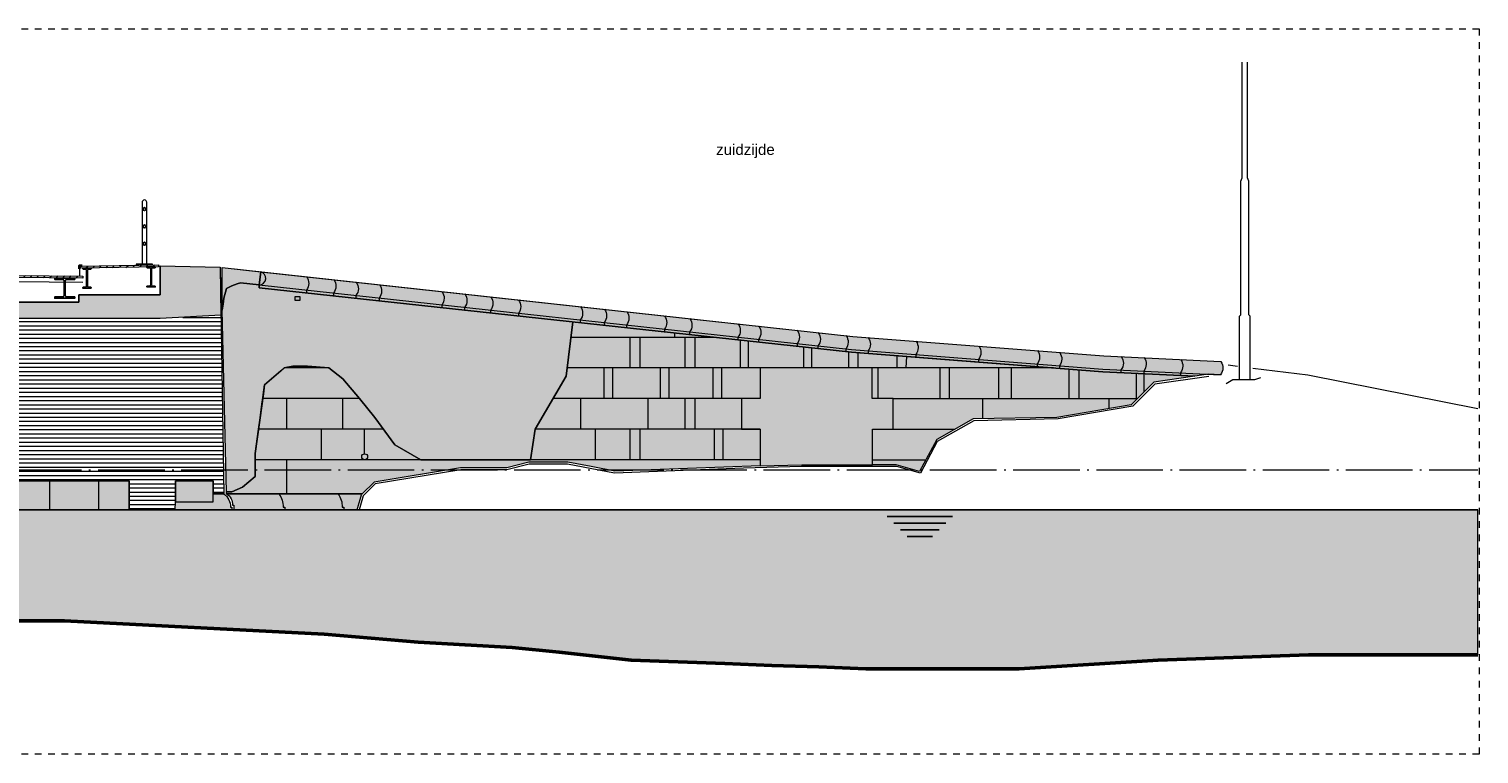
# Model space of a CAD drawing. Extents: x -251883 to 250656, y 0 to 491369.
# Tile 28 of 38: x 5461 to 27250, y 294311 to 305211. Entities that reach past the tile are written whole.
import ezdxf

# ---------------------------------------------------------------- set-up
doc = ezdxf.new("R2010")
doc.units = 0
doc.header["$MEASUREMENT"] = 0
doc.linetypes.add('DASHDOT', pattern=[1250, 1000, -112.5, 25, -112.5])
doc.linetypes.add('DASHED', pattern=[200, 100, -100])
doc.layers.add('A-0250-PROFIEL', color=1, linetype='Continuous')
doc.layers.add('A-1100-TXT+MT-SO', color=7, linetype='Continuous')
pattern_1 = [(225, (0, 0), (49.497475, -49.497475), [])]

# ---------------------------------------------------------------- blocks, each defined once
blk = doc.blocks.new('M-BESTAAND_252')
at = {"linetype": 'Continuous', "lineweight": 5}
for color, points in [(254, [(171328, -32415), (170412, -32466), (167280, -32466), (166930, -32500), (166840, -32560), (166840, -32220), (168328, -32220), (169190, -32220), (169190, -32110), (170412, -32110), (170412, -31673), (171317, -31694)]), (254, [(171347, -32340), (171347, -31697), (171925, -31760), (171903, -31959), (171621, -31928), (171571, -31940), (171491, -31970), (171411, -32010), (171371, -32160), (171361, -32250)]), (8, [(171903, -32000), (171903, -31959), (171925, -31760), (180823, -32732), (184594, -33025), (186352, -33110, -0.331341), (186348, -33310), (186161, -33301), (185961, -33332), (184579, -33264), (180801, -32971)]), (254, [(171410, -35071), (171347, -32340), (171361, -32250), (171371, -32160), (171411, -32010), (171491, -31970), (171571, -31940), (171621, -31928), (171903, -31959), (171903, -32000), (172611, -32077), (173020, -32121), (173357, -32158), (173706, -32196), (174646, -32299), (174989, -32336), (175379, -32379), (176615, -32514), (176516, -33331), (176050, -34127), (175980, -34587), (175418, -34587), (174330, -34587), (173940, -34361), (173640, -33951), (173410, -33667), (173160, -33371), (172950, -33207), (172630, -33181), (172410, -33181), (172280, -33207), (172230, -33250), (171984, -33461), (171966, -33594), (171910, -33991), (171840, -34491), (171840, -34841), (171650, -35001), (171490, -35069)]), (8, [(162711, -35340), (162711, -35261), (162421, -35261), (162421, -34653), (162591, -34653), (162591, -34155), (162421, -34155), (162421, -33590), (162581, -33590), (162581, -33215), (162421, -33215), (162421, -32715), (162591, -32715), (162591, -32466), (163131, -32466), (163131, -32715), (163011, -32715), (163011, -33215), (163131, -33215), (163131, -33590), (163011, -33590), (163011, -34155), (163131, -34155), (163131, -34653), (163011, -34653), (163011, -35261), (164470, -35261), (164470, -34902), (166440, -34902), (166440, -34527), (166360, -34527), (166360, -34090), (166225, -34090), (166225, -33778), (166305, -33778), (166305, -33466), (166225, -33466), (166225, -33090), (166305, -33090), (166305, -32715), (166225, -32715), (166225, -32466), (166840, -32466), (166840, -32715), (166920, -32715), (166920, -33090), (166810, -33090), (166810, -33466), (166920, -33466), (166920, -33778), (166810, -33778), (166810, -34090), (166920, -34090), (166920, -34527), (166810, -34527), (166810, -34902), (169950, -34902), (169950, -35340)]), (8, [(171410, -35100), (171410, -35071), (171490, -35069), (171650, -35001), (171840, -34841), (171840, -34491), (171891, -34127), (171910, -33991), (171944, -33751), (171966, -33594), (171984, -33461), (172230, -33250), (172280, -33207), (172410, -33181), (172630, -33181), (172950, -33207), (173160, -33371), (173410, -33667), (173640, -33951), (173940, -34361), (174330, -34587), (175418, -34587), (175980, -34587), (176050, -34127), (176516, -33331), (176615, -32514), (180801, -32971), (182459, -33100), (184579, -33264), (185961, -33332), (185347, -33421), (185007, -33762), (183887, -33950), (182630, -33973), (182086, -34281), (181825, -34763), (181474, -34661), (181116, -34661), (181116, -34127), (181431, -34127), (181431, -33667), (181113, -33667), (181113, -33207), (179430, -33207), (179430, -33667), (179150, -33667), (179150, -34127), (179430, -34127), (179430, -34680), (177244, -34761), (176892, -34691), (176540, -34621), (175956, -34621), (175624, -34710), (174926, -34710), (173628, -34923), (173452, -35100)]), (254, [(179430, -34127), (179150, -34127), (179150, -33667), (179430, -33667), (179430, -33207), (181113, -33207), (181113, -33667), (181431, -33667), (181431, -34127), (181116, -34127), (181116, -34503), (181116, -34661), (180056, -34661), (179430, -34680)]), (8, [(170646, -35220), (170646, -34902), (171210, -34902), (171210, -35100), (171372, -35100, -0.236169), (171472, -35300), (171492, -35300), (171492, -35340), (170641, -35340)]), (8, [(173452, -35100), (173438, -35114), (173376, -35340), (171522, -35340), (171522, -35270), (171500, -35270, 0.28015), (171410, -35100)]), (111, [(135732, -37882), (135732, -35340), (190212, -35340), (190212, -37521), (187671, -37521), (185410, -37600), (183324, -37730), (181018, -37730), (180312, -37700), (179607, -37680), (178901, -37650), (177490, -37600), (176408, -37480), (175703, -37410), (174997, -37370), (174292, -37330), (173586, -37270), (172880, -37210), (168976, -37010), (168271, -37010), (167565, -37000), (166859, -37000), (165778, -37000), (165073, -37000), (164367, -37000), (163661, -37030), (162956, -37030), (162250, -37030), (161544, -37040), (160463, -37020), (159758, -37030), (159052, -37070), (158346, -37060), (157641, -37110), (156935, -37090), (156229, -37160), (155148, -37170), (154443, -37180), (153361, -37200), (152280, -37220), (151199, -37230), (150118, -37250), (149412, -37270), (148707, -37290), (148001, -37310), (146920, -37310), (146214, -37370), (145509, -37390), (144803, -37410), (143722, -37370), (143016, -37480), (142311, -37500), (140524, -37480), (139818, -37590), (139113, -37610), (137701, -37730), (136996, -37820), (136290, -37850)])]:
    blk.add_hatch(color=color, dxfattribs=at).paths.add_polyline_path(points, flags=0)
h = blk.add_hatch(dxfattribs=at)
h.set_pattern_fill('@AVMWH2', color=251, style=0, pattern_type=0)
h.set_pattern_definition([(0, (0, 0), (0, 62.5), [])])
h.paths.add_polyline_path([(170641, -35340), (170646, -34902), (171210, -34902), (171210, -35100), (171372, -35100), (171328, -32415), (170412, -32466), (167280, -32466), (167090, -33220), (167090, -34020), (166920, -34020), (166920, -33220), (167090, -33220), (167280, -32466), (166930, -32500), (166840, -32560), (166840, -32715), (166920, -32715), (166920, -33090), (166810, -33090), (166810, -33466), (166920, -33466), (166920, -33778), (166810, -33778), (166810, -34090), (166920, -34090), (166920, -34527), (166810, -34527), (166810, -34902), (169950, -34902), (169950, -35340)], flags=0)
at = {"color": 7, "linetype": 'DASHED', "lineweight": 0}
blk.add_lwpolyline([(135732, -39011), (135732, -28111), (190232, -28111), (190232, -39011)], close=True, dxfattribs=at)
at = {"color": 1, "linetype": 'Continuous', "lineweight": 13}
for points in [[(186632, -33380), (186632, -32430), (186652, -32410), (186652, -30400), (186671, -30350), (186671, -28610)], [(186791, -33380), (186791, -32430), (186771, -32410), (186771, -30400), (186752, -30350), (186752, -28610)], [(171903, -31959), (171621, -31928), (171571, -31940), (171491, -31970), (171411, -32010), (171371, -32160), (171361, -32250), (171347, -32340)], [(171903, -32000), (180801, -32971), (184579, -33264), (185961, -33332)], [(171328, -32415), (170412, -32466), (167280, -32466), (166930, -32500), (166840, -32560)], [(166840, -32466), (166840, -32715), (166920, -32715), (166920, -33090), (166810, -33090), (166810, -33466), (166920, -33466), (166920, -33778), (166810, -33778), (166810, -34090), (166920, -34090), (166920, -34527), (166810, -34527), (166810, -34902), (169950, -34902), (169950, -35340)], [(171410, -35071), (171490, -35069), (171650, -35001), (171840, -34841), (171840, -34491), (171910, -33991), (171984, -33461), (172280, -33207), (172410, -33181), (172630, -33181), (172950, -33207), (173160, -33371), (173410, -33667), (173640, -33951), (173940, -34361), (174330, -34587), (175418, -34587), (175980, -34587), (176050, -34127), (176516, -33331), (176615, -32514)], [(181116, -34661), (181116, -34127), (181431, -34127), (181431, -33667), (181113, -33667), (181113, -33207), (179430, -33207), (179430, -33667), (179150, -33667), (179150, -34127), (179430, -34127), (179430, -34680)], [(170641, -35340), (170646, -35220), (171210, -35220), (171210, -34902), (170646, -34902), (170646, -35220)], [(171372, -35100), (171210, -35100)]]:
    blk.add_lwpolyline(points, dxfattribs=at)
at = {"color": 254, "linetype": 'Continuous', "lineweight": 13}
for points in [[(171328, -32415), (170412, -32466), (167280, -32466), (166930, -32500), (166840, -32560), (166840, -32220), (168328, -32220), (169190, -32220), (169190, -32110), (170412, -32110), (170412, -31673), (171317, -31694)], [(171347, -32340), (171347, -31697), (171925, -31760), (171903, -31959), (171621, -31928), (171571, -31940), (171491, -31970), (171411, -32010), (171371, -32160), (171361, -32250)], [(171410, -35071), (171347, -32340), (171361, -32250), (171371, -32160), (171411, -32010), (171491, -31970), (171571, -31940), (171621, -31928), (171903, -31959), (171903, -32000), (172611, -32077), (173020, -32121), (173357, -32158), (173706, -32196), (174646, -32299), (174989, -32336), (175379, -32379), (176615, -32514), (176516, -33331), (176050, -34127), (175980, -34587), (175418, -34587), (174330, -34587), (173940, -34361), (173640, -33951), (173410, -33667), (173160, -33371), (172950, -33207), (172630, -33181), (172410, -33181), (172280, -33207), (172230, -33250), (171984, -33461), (171966, -33594), (171910, -33991), (171840, -34491), (171840, -34841), (171650, -35001), (171490, -35069)], [(179430, -34680), (179430, -34680), (180056, -34661), (181116, -34661), (181116, -34503), (181116, -34503), (181116, -34127), (181431, -34127), (181431, -33667), (181113, -33667), (181113, -33207), (179430, -33207), (179430, -33667), (179150, -33667), (179150, -34127), (179430, -34127)]]:
    blk.add_lwpolyline(points, close=True, dxfattribs=at)
at = {"color": 7, "linetype": 'Continuous', "lineweight": 18}
for points in [[(170412, -31673), (170412, -32110), (169190, -32110), (169190, -32220), (166840, -32220)], [(170412, -31673), (171317, -31694), (171372, -35100)], [(171347, -31697), (180823, -32732), (184594, -33025), (186352, -33110)], [(171903, -32000), (171903, -31959), (171925, -31760)], [(171903, -31959), (180804, -32931), (184581, -33224), (186348, -33310)], [(186171, -33335), (185361, -33450), (185031, -33780), (183910, -33971), (182641, -34001), (182090, -34311), (181840, -34791), (181486, -34691), (180981, -34691), (180051, -34691), (179181, -34712), (177240, -34791), (176537, -34651), (175960, -34651), (175621, -34740), (174931, -34740), (173644, -34950), (173464, -35130), (173404, -35340)], [(186461, -33160), (186601, -33180)], [(186831, -33212), (187661, -33310), (190212, -33818)], [(186431, -33440), (186531, -33380), (186861, -33380), (186951, -33350)], [(171410, -35100), (173452, -35100)]]:
    blk.add_lwpolyline(points, dxfattribs=at)
at = {"color": 1, "linetype": 'Continuous', "lineweight": 13}
blk.add_lwpolyline([(170301, -31646), (170056, -31646), (170056, -31656), (170301, -31656)], close=True, dxfattribs=at)
at = {"color": 8, "linetype": 'Continuous', "lineweight": 13}
for points in [[(171903, -32000), (171903, -31959), (171925, -31760), (180823, -32732), (184594, -33025), (186352, -33110, -0.331341), (186348, -33310), (186161, -33301), (185961, -33332), (184579, -33264), (180801, -32971)], [(170646, -35220), (170646, -34902), (171210, -34902), (171210, -35100), (171372, -35100, -0.236169), (171472, -35300), (171492, -35300), (171492, -35340), (170641, -35340)], [(171410, -35100, -0.28015), (171500, -35270), (171522, -35270), (171522, -35340), (173376, -35340), (173438, -35114), (173452, -35100)]]:
    blk.add_lwpolyline(points, format="xyb", close=True, dxfattribs=at)
at = {"color": 7, "linetype": 'Continuous', "lineweight": 18}
for points in [[(171903, -31959, 0.868081), (171925, -31760)], [(186352, -33110, -0.331341), (186348, -33310)], [(171372, -35100, -0.236068), (171472, -35300), (171492, -35300), (171492, -35340)]]:
    blk.add_lwpolyline(points, format="xyb", dxfattribs=at)
at = {"color": 1, "linetype": 'Continuous', "lineweight": 13}
for points in [[(172615, -31836, -0.331341), (172611, -32037), (172611, -32077)], [(173024, -31880, -0.331341), (173020, -32081), (173020, -32121)], [(173361, -31917, -0.331341), (173357, -32118), (173357, -32158)], [(173710, -31955, -0.331341), (173706, -32156), (173706, -32196)], [(174650, -32058, -0.331341), (174646, -32259), (174646, -32299)], [(174994, -32095, -0.331341), (174989, -32296), (174989, -32336)], [(175383, -32138, -0.331341), (175379, -32339), (175379, -32379)], [(175801, -32184, -0.331341), (175797, -32384), (175797, -32425)], [(175801, -32184, -0.331341), (175797, -32384), (175797, -32425)], [(176732, -32285, -0.331341), (176727, -32486), (176727, -32526)], [(177090, -32324, -0.331341), (177086, -32525), (177086, -32565)], [(177427, -32361, -0.331341), (177423, -32562), (177423, -32602)], [(177995, -32423, -0.331341), (177991, -32624), (177991, -32664)], [(178374, -32464, -0.331341), (178370, -32665), (178370, -32705)], [(179101, -32544, -0.331341), (179096, -32745), (179096, -32785)], [(179410, -32578, -0.331341), (179406, -32778), (179406, -32819)], [(179988, -32641, -0.331341), (179984, -32841), (179984, -32882)], [(180304, -32675, -0.331341), (180299, -32876), (180299, -32916)], [(180721, -32721, -0.331341), (180717, -32921), (180717, -32962)], [(181055, -32749, -0.331341), (181051, -32950), (181051, -32990)], [(181773, -32805, -0.331341), (181768, -33005), (181768, -33046)], [(182716, -32878, -0.331341), (182712, -33079), (182712, -33119)], [(183597, -32946, -0.331341), (183593, -33147), (183593, -33187)], [(183931, -32974, -0.331341), (183927, -33175), (183927, -33215)], [(184856, -33035, -0.331341), (184852, -33236), (184852, -33276)], [(185199, -33052, -0.331341), (185195, -33253), (185195, -33293)], [(185750, -33079, -0.331341), (185745, -33279), (185745, -33320)], [(172201, -35100, -0.150368), (172261, -35300), (172286, -35300), (172286, -35340)], [(173090, -35100, -0.150368), (173150, -35300), (173175, -35300), (173175, -35340)]]:
    blk.add_lwpolyline(points, format="xyb", dxfattribs=at)
at = {"color": 7, "linetype": 'Continuous', "lineweight": 18}
blk.add_lwpolyline([(172440, -32190), (172520, -32190), (172520, -32140), (172440, -32140)], close=True, dxfattribs=at)
at = {"color": 8, "linetype": 'Continuous', "lineweight": 13}
blk.add_lwpolyline([(162711, -35340), (169950, -35340), (169950, -34902), (166810, -34902)], dxfattribs=at)
blk.add_lwpolyline([(171410, -35100), (171410, -35071), (171490, -35069), (171650, -35001), (171840, -34841), (171840, -34491), (171891, -34127), (171910, -33991), (171944, -33751), (171966, -33594), (171984, -33461), (172230, -33250), (172280, -33207), (172410, -33181), (172630, -33181), (172950, -33207), (173160, -33371), (173410, -33667), (173640, -33951), (173940, -34361), (174330, -34587), (175418, -34587), (175980, -34587), (176050, -34127), (176516, -33331), (176615, -32514), (180801, -32971), (182459, -33100), (184579, -33264), (185961, -33332), (185347, -33421), (185007, -33762), (183887, -33950), (182630, -33973), (182086, -34281), (181825, -34763), (181474, -34661), (181116, -34661), (181116, -34127), (181431, -34127), (181431, -33667), (181113, -33667), (181113, -33207), (179430, -33207), (179430, -33667), (179150, -33667), (179150, -34127), (179430, -34127), (179430, -34680), (177244, -34761), (176892, -34691), (176540, -34621), (175956, -34621), (175624, -34710), (174926, -34710), (173628, -34923), (173452, -35100)], close=True, dxfattribs=at)
at = {"color": 8, "linetype": 'Continuous', "lineweight": 5}
for points in [[(178150, -32747), (178150, -32681)], [(178748, -32747), (176587, -32747)], [(177470, -32747), (177470, -33207)], [(177620, -32747), (177620, -33207)], [(178300, -32747), (178300, -33207)], [(178450, -32747), (178450, -33207)], [(179130, -32788), (179130, -33207)], [(179250, -32809), (179250, -33207)], [(180080, -32887), (180080, -33207)], [(180200, -32905), (180200, -33207)], [(180760, -32966), (180760, -33207)], [(180900, -32979), (180900, -33207)], [(181490, -33207), (181490, -33024)], [(181630, -33035), (181617, -33207)], [(172950, -33207), (172280, -33207)], [(183838, -33207), (176531, -33207)], [(177080, -33207), (177080, -33667)], [(177210, -33207), (177210, -33667)], [(177930, -33207), (177930, -33667)], [(178060, -33207), (178060, -33667)], [(178720, -33207), (178720, -33667)], [(178850, -33207), (178850, -33667)], [(181200, -33207), (181200, -33667)], [(182130, -33207), (182130, -33667)], [(182270, -33207), (182270, -33667)], [(183010, -33207), (183010, -33667)], [(183200, -33207), (183200, -33667)], [(184070, -33225), (184070, -33667)], [(184220, -33236), (184220, -33667)], [(185080, -33289), (185080, -33667)], [(185195, -33293), (185195, -33573)], [(173410, -33667), (171955, -33667)], [(172319, -34127), (172319, -33667)], [(173160, -34127), (173160, -33667)], [(179430, -33667), (176319, -33667)], [(176730, -33667), (176730, -34127)], [(177740, -33667), (177740, -34127)], [(178300, -33667), (178300, -34127)], [(178450, -33667), (178450, -34127)], [(181431, -33667), (185101, -33667)], [(182770, -33667), (182770, -33970)], [(184670, -33667), (184670, -33818)], [(173768, -34127), (171891, -34127)], [(172840, -34587), (172840, -34127)], [(173487, -34498), (173487, -34127)], [(179430, -34127), (176050, -34127)], [(176950, -34127), (176950, -34587)], [(177470, -34127), (177470, -34587)], [(177620, -34127), (177620, -34587)], [(178740, -34127), (178740, -34587)], [(178870, -34127), (178870, -34587)], [(181431, -34127), (182359, -34127)], [(178693, -34587), (171840, -34587)], [(172319, -35100), (172319, -34587)], [(179430, -34587), (178693, -34587)], [(181116, -34587), (181921, -34587)], [(168750, -34902), (168750, -35340)], [(169490, -34902), (169490, -35340)]]:
    blk.add_lwpolyline(points, dxfattribs=at)
at = {"color": 1, "linetype": 'DASHDOT', "lineweight": 13}
blk.add_lwpolyline([(135732, -34740), (190212, -34740)], dxfattribs=at)
at = {"color": 111, "linetype": 'Continuous', "lineweight": 13}
blk.add_lwpolyline([(168271, -37010), (168976, -37010), (172880, -37210), (173586, -37270), (174292, -37330), (174997, -37370), (175703, -37410), (176408, -37480), (177490, -37600), (178901, -37650), (179607, -37680), (180312, -37700), (181018, -37730), (183324, -37730), (185410, -37600), (187671, -37521), (190212, -37521), (190212, -35340), (135732, -35340)], dxfattribs=at)
at = {"color": 5, "linetype": 'Continuous', "lineweight": 25}
for points in [[(135732, -35340), (190212, -35340)], [(182321, -35440), (181340, -35440)], [(182221, -35540), (181440, -35540)], [(182121, -35640), (181540, -35640)], [(182021, -35740), (181640, -35740)]]:
    blk.add_lwpolyline(points, dxfattribs=at)
at = {"color": 92, "linetype": 'Continuous', "lineweight": 50}
blk.add_lwpolyline([(190212, -37521), (187671, -37521), (185410, -37600), (183324, -37730), (181018, -37730), (180312, -37700), (179607, -37680), (178901, -37650), (177490, -37600), (176408, -37480), (175703, -37410), (174997, -37370), (174292, -37330), (173586, -37270), (172880, -37210), (168976, -37010), (168271, -37010)], dxfattribs=at)
at = {"color": 1, "linetype": 'Continuous', "lineweight": 13}
blk.add_circle((173487, -34542), 44.6, dxfattribs=at)
at = {"layer": 'A-1100-TXT+MT-SO', "color": 7, "linetype": 'Continuous', "insert": (178769, -30053), "char_height": 162, "attachment_point": 7, "line_spacing_factor": 0.933333}
blk.add_mtext('{\\fArial|b0|i0|c12|p0;zuidzijde}', dxfattribs=at)
at = {"linetype": 'Continuous'}
for points in [[(170178, -30797), (170187, -30799), (170194, -30804), (170199, -30811), (170201, -30820), (170199, -30828), (170194, -30836), (170187, -30841), (170178, -30842), (170170, -30841), (170162, -30836), (170158, -30828), (170156, -30820), (170158, -30811), (170162, -30804), (170170, -30799), (170178, -30797), (170178, -30797), (170170, -30799), (170162, -30804), (170158, -30811), (170156, -30820), (170158, -30828), (170162, -30836), (170170, -30841), (170178, -30842), (170187, -30841), (170194, -30836), (170199, -30828), (170201, -30820), (170199, -30811), (170194, -30804), (170187, -30799)], [(170178, -31057), (170187, -31059), (170194, -31064), (170199, -31071), (170201, -31080), (170199, -31088), (170194, -31096), (170187, -31101), (170178, -31102), (170170, -31101), (170162, -31096), (170158, -31088), (170156, -31080), (170158, -31071), (170162, -31064), (170170, -31059), (170178, -31057), (170178, -31057), (170170, -31059), (170162, -31064), (170158, -31071), (170156, -31080), (170158, -31088), (170162, -31096), (170170, -31101), (170178, -31102), (170187, -31101), (170194, -31096), (170199, -31088), (170201, -31080), (170199, -31071), (170194, -31064), (170187, -31059)], [(170178, -31317), (170187, -31319), (170194, -31324), (170199, -31331), (170201, -31340), (170199, -31348), (170194, -31356), (170187, -31361), (170178, -31362), (170170, -31361), (170162, -31356), (170158, -31348), (170156, -31340), (170158, -31331), (170162, -31324), (170170, -31319), (170178, -31317), (170178, -31317), (170170, -31319), (170162, -31324), (170158, -31331), (170156, -31340), (170158, -31348), (170162, -31356), (170170, -31361), (170178, -31362), (170187, -31361), (170194, -31356), (170199, -31348), (170201, -31340), (170199, -31331), (170194, -31324), (170187, -31319)]]:
    blk.add_wipeout(points, dxfattribs=at).dxf.layer = 'A-0250-PROFIEL'
at = {"color": 1, "linetype": 'Continuous', "lineweight": 13}
blk.add_lwpolyline([(170213, -31646), (170213, -30717, 1), (170143, -30717), (170143, -31646)], format="xyb", dxfattribs=at)
at = {"layer": 'A-0250-PROFIEL', "color": 5, "linetype": 'Continuous', "lineweight": 25}
for points in [[(170178, -30797, 1), (170178, -30842, 1), (170178, -30797), (170178, -30797, 1), (170178, -30842, 1), (170178, -30797)], [(170178, -30797, 1), (170178, -30842, 1), (170178, -30797), (170178, -30797, 1), (170178, -30842, 1), (170178, -30797)], [(170178, -31057, 1), (170178, -31102, 1), (170178, -31057), (170178, -31057, 1), (170178, -31102, 1), (170178, -31057)], [(170178, -31057, 1), (170178, -31102, 1), (170178, -31057), (170178, -31057, 1), (170178, -31102, 1), (170178, -31057)], [(170178, -31317, 1), (170178, -31362, 1), (170178, -31317), (170178, -31317, 1), (170178, -31362, 1), (170178, -31317)], [(170178, -31317, 1), (170178, -31362, 1), (170178, -31317), (170178, -31317, 1), (170178, -31362, 1), (170178, -31317)]]:
    blk.add_lwpolyline(points, format="xyb", close=True, dxfattribs=at)
for points in [[(170178, -30797), (170178, -30797), (170178, -30797), (170178, -30797)], [(170178, -30797), (170178, -30797), (170178, -30797), (170178, -30797)], [(170178, -31057), (170178, -31057), (170178, -31057), (170178, -31057)], [(170178, -31057), (170178, -31057), (170178, -31057), (170178, -31057)], [(170178, -31317), (170178, -31317), (170178, -31317), (170178, -31317)], [(170178, -31317), (170178, -31317), (170178, -31317), (170178, -31317)]]:
    blk.add_lwpolyline(points, close=True, dxfattribs=at)
at = {"linetype": 'Continuous'}
blk.add_wipeout([(170391, -31686), (169202, -31709), (169202, -31679), (170391, -31656)], dxfattribs=at)
blk.add_wipeout([(170391, -31686), (169202, -31709), (169202, -31679), (170391, -31656)], dxfattribs=at)
at = {"linetype": 'Continuous', "lineweight": 9}
h = blk.add_hatch(dxfattribs=at)
h.set_pattern_fill('^HT0-001', color=11, style=0, pattern_type=0)
h.set_pattern_definition(pattern_1)
h.paths.add_polyline_path([(170391, -31686), (169202, -31709), (169202, -31679), (170391, -31656)], flags=0)
at = {"linetype": 'Continuous'}
blk.add_wipeout([(170391, -31686), (169202, -31709), (169202, -31679), (170391, -31656)], dxfattribs=at)
at = {"linetype": 'Continuous', "lineweight": 9}
h = blk.add_hatch(dxfattribs=at)
h.set_pattern_fill('^HT0-001', color=11, style=0, pattern_type=0)
h.set_pattern_definition(pattern_1)
h.paths.add_polyline_path([(170391, -31686), (169202, -31709), (169202, -31679), (170391, -31656)], flags=0)
at = {"color": 7, "linetype": 'Continuous', "lineweight": 18}
blk.add_lwpolyline([(170391, -31686), (169202, -31709), (169202, -31679), (170391, -31656)], close=True, dxfattribs=at)
at = {"linetype": 'Continuous'}
for points in [[(169252, -31707), (169377, -31707), (169377, -31713), (169376, -31716), (169374, -31718), (169371, -31720), (169329, -31726), (169324, -31727), (169321, -31731), (169320, -31736), (169320, -31978), (169321, -31983), (169324, -31987), (169329, -31988), (169371, -31994), (169374, -31996), (169376, -31998), (169377, -32001), (169377, -32007), (169252, -32007), (169252, -32001), (169253, -31998), (169255, -31996), (169258, -31994), (169300, -31988), (169305, -31987), (169308, -31983), (169309, -31978), (169309, -31736), (169308, -31731), (169305, -31727), (169300, -31726), (169258, -31720), (169255, -31718), (169253, -31716), (169252, -31713)], [(170341, -31695), (170340, -31698), (170338, -31700), (170335, -31701), (170293, -31707), (170288, -31709), (170285, -31713), (170283, -31718), (170284, -31959), (170285, -31964), (170288, -31968), (170293, -31970), (170335, -31976), (170338, -31977), (170340, -31979), (170341, -31982), (170341, -31988), (170216, -31988), (170216, -31982), (170216, -31979), (170218, -31977), (170221, -31976), (170263, -31970), (170268, -31968), (170271, -31964), (170273, -31959), (170273, -31718), (170271, -31713), (170268, -31709), (170263, -31707), (170221, -31701), (170218, -31700), (170216, -31698), (170216, -31695), (170216, -31688), (170341, -31688)]]:
    blk.add_wipeout(points, dxfattribs=at).dxf.layer = 'A-0250-PROFIEL'
at = {"color": 4, "linetype": 'Continuous', "lineweight": 35}
blk.add_lwpolyline([(169242, -31674), (169197, -31674), (169197, -31719)], dxfattribs=at)
at = {"layer": 'A-0250-PROFIEL', "color": 5, "linetype": 'Continuous', "lineweight": 25}
for points in [[(169252, -31707), (169377, -31707), (169377, -31713), (169376, -31716), (169374, -31718), (169371, -31720), (169329, -31726), (169324, -31727), (169321, -31731), (169320, -31736), (169320, -31978), (169321, -31983), (169324, -31987), (169329, -31988), (169371, -31994), (169374, -31996), (169376, -31998), (169377, -32001), (169377, -32007), (169252, -32007), (169252, -32001), (169253, -31998), (169255, -31996), (169258, -31994), (169300, -31988), (169305, -31987), (169308, -31983), (169309, -31978), (169309, -31736), (169308, -31731), (169305, -31727), (169300, -31726), (169258, -31720), (169255, -31718), (169253, -31716), (169252, -31713)], [(170341, -31688), (170216, -31688), (170216, -31695), (170216, -31698), (170218, -31700), (170221, -31701), (170263, -31707), (170268, -31709), (170271, -31713), (170273, -31718), (170273, -31959), (170271, -31964), (170268, -31968), (170263, -31970), (170221, -31976), (170218, -31977), (170216, -31979), (170216, -31982), (170216, -31988), (170341, -31988), (170341, -31982), (170340, -31979), (170338, -31977), (170335, -31976), (170293, -31970), (170288, -31968), (170285, -31964), (170284, -31959), (170283, -31718), (170285, -31713), (170288, -31709), (170293, -31707), (170335, -31701), (170338, -31700), (170340, -31698), (170341, -31695)]]:
    blk.add_lwpolyline(points, close=True, dxfattribs=at)
at = {"linetype": 'Continuous'}
blk.add_wipeout([(169252, -31826), (169251, -31856), (164166, -31808), (164167, -31778)], dxfattribs=at)
blk.add_wipeout([(169252, -31826), (169251, -31856), (164166, -31808), (164167, -31778)], dxfattribs=at)
at = {"linetype": 'Continuous', "lineweight": 9}
h = blk.add_hatch(dxfattribs=at)
h.set_pattern_fill('^HT0-001', color=11, style=0, pattern_type=0)
h.set_pattern_definition(pattern_1)
h.paths.add_polyline_path([(169252, -31826), (169251, -31856), (164166, -31808), (164167, -31778)], flags=0)
at = {"linetype": 'Continuous'}
blk.add_wipeout([(169252, -31826), (169251, -31856), (164166, -31808), (164167, -31778)], dxfattribs=at)
at = {"linetype": 'Continuous', "lineweight": 9}
h = blk.add_hatch(dxfattribs=at)
h.set_pattern_fill('^HT0-001', color=11, style=0, pattern_type=0)
h.set_pattern_definition(pattern_1)
h.paths.add_polyline_path([(169252, -31826), (169251, -31856), (164166, -31808), (164167, -31778)], flags=0)
at = {"color": 7, "linetype": 'Continuous', "lineweight": 18}
blk.add_lwpolyline([(169252, -31826), (169251, -31856), (164166, -31808), (164167, -31778)], close=True, dxfattribs=at)
blk.add_lwpolyline([(169202, -31709), (169202, -31825)], dxfattribs=at)
at = {"linetype": 'Continuous'}
blk.add_wipeout([(168830, -31858), (169130, -31858), (169130, -31877), (169012, -31877), (168999, -31881), (168989, -31890), (168986, -31904), (168986, -32112), (168989, -32125), (168999, -32135), (169012, -32139), (169130, -32139), (169130, -32158), (168830, -32158), (168830, -32139), (168948, -32139), (168961, -32135), (168971, -32125), (168974, -32112), (168974, -31904), (168971, -31890), (168961, -31881), (168948, -31877), (168830, -31877)], dxfattribs=at).dxf.layer = 'A-0250-PROFIEL'
at = {"color": 1, "linetype": 'Continuous', "lineweight": 13}
blk.add_lwpolyline([(164166, -31868), (169251, -31916)], dxfattribs=at)
at = {"layer": 'A-0250-PROFIEL', "color": 5, "linetype": 'Continuous', "lineweight": 25}
blk.add_lwpolyline([(168830, -31858), (169130, -31858), (169130, -31877), (169012, -31877), (168999, -31881), (168989, -31890), (168986, -31904), (168986, -32112), (168989, -32125), (168999, -32135), (169012, -32139), (169130, -32139), (169130, -32158), (168830, -32158), (168830, -32139), (168948, -32139), (168961, -32135), (168971, -32125), (168974, -32112), (168974, -31904), (168971, -31890), (168961, -31881), (168948, -31877), (168830, -31877)], close=True, dxfattribs=at)

msp = doc.modelspace()

# ---------------------------------------------------------------- block references
msp.add_blockref('M-BESTAAND_252', (-162982, 333322))

doc.saveas('drawing.dxf')
